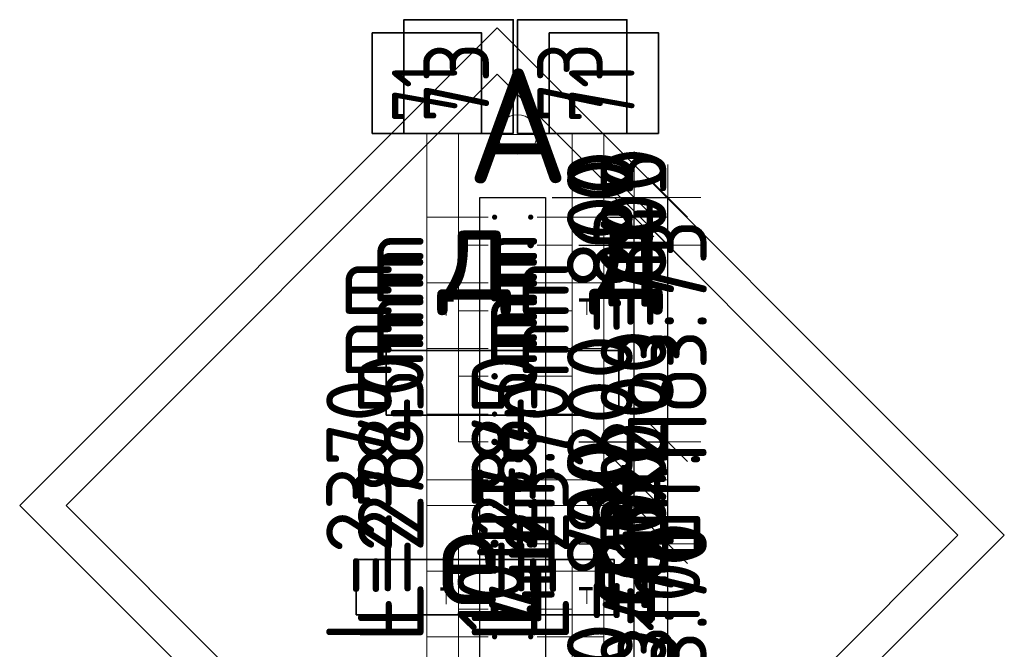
# Model space of a CAD drawing. Header units: millimetres. Extents: x 76517 to 124446, y -73423 to -21861.
# Tile 64 of 117: x 113977 to 116979, y -53542 to -51623. Entities that reach past the tile are written whole.
import ezdxf

# ---------------------------------------------------------------- set-up
doc = ezdxf.new("R2010")
doc.units = ezdxf.units.MM
doc.header["$PDMODE"] = 65
for name, color, linetype, lineweight in [('Standard', 7, 'Continuous', 25), ('Арм.стержн. Выпуски', 180, 'Continuous', 35), ('Колонна (1)', 7, 'Continuous', 35), ('Размерная линия_ общее_1', 7, 'Continuous', 13)]:
    doc.layers.add(name, color=color, linetype=linetype, lineweight=lineweight)
doc.styles.add('ISOCPEUR', font='ISOCPEUR')
doc.dimstyles.new('DIMSTYLE_10', dxfattribs={"dimtxt": 200, "dimasz": 200, "dimexe": 0, "dimexo": 0, "dimgap": 100, "dimtad": 2, "dimdec": 0, "dimrnd": 5, "dimzin": 12, "dimdsep": 46, "dimtxsty": 'ISOCPEUR', "dimblk1": 'ALL_ML_STRICH', "dimblk2": 'ALL_ML_STRICH', "dimsah": 1, "dimcen": 0, "dimclrd": 7, "dimclre": 256, "dimclrt": 7, "dimadec": 0, "dimazin": 0, "dimtfac": 1, "dimtdec": 0, "dimtix": 1, "dimtmove": 2, "dimatfit": 3, "dimfxl": 0, "dimtvp": 1.2, "dimtzin": 0, "dimlwd": 0, "dimlwe": -3, "dimarcsym": 0})
doc.dimstyles.new('DIMSTYLE_16', dxfattribs={"dimtxt": 200, "dimasz": 200, "dimexe": 0, "dimexo": 0, "dimgap": 100, "dimtad": 2, "dimdec": 0, "dimrnd": 5, "dimzin": 12, "dimdsep": 46, "dimtxsty": 'ISOCPEUR', "dimblk1": 'ALL_ML_STRICH', "dimblk2": 'ALL_ML_STRICH', "dimsah": 1, "dimcen": 0, "dimclrd": 7, "dimclre": 256, "dimclrt": 7, "dimadec": 0, "dimazin": 0, "dimtfac": 1, "dimtdec": 0, "dimtix": 1, "dimtmove": 2, "dimatfit": 3, "dimfxl": 0, "dimtzin": 0, "dimlwd": 0, "dimlwe": -3, "dimarcsym": 0})

# ---------------------------------------------------------------- blocks, each defined once
blk = doc.blocks.new('ALL_ML_STRICH')
at = {"color": 0, "linetype": 'ByBlock', "lineweight": -2}
for p, q in [((0, -0.5), (0, 0.5)), ((-0.3, -0.3), (0.3, 0.3)), ((-1, 0), (0.5, 0))]:
    blk.add_line(p, q, dxfattribs=at)
blk = doc.blocks.new('*D640')
at = {"layer": 'DEFPOINTS', "color": 7, "linetype": 'Continuous', "lineweight": 13, "transparency": 33554687}
for p in [(115753.1, -53103.4), (115753.1, -53903.4), (115850.8, -53903.4)]:
    blk.add_point(p, dxfattribs=at)
at = {"layer": 'Размерная линия_ общее_1', "color": 253, "linetype": 'Continuous', "lineweight": -2, "true_color": 0xa0a0a0, "transparency": 33554687}
for p, q in [((115773.1, -53103.4), (115850.8, -53103.4)), ((115773.1, -53903.4), (115850.8, -53903.4))]:
    blk.add_line(p, q, dxfattribs=at)
at = {"layer": 'Размерная линия_ общее_1', "color": 7, "linetype": 'Continuous', "lineweight": -2, "transparency": 33554687}
blk.add_line((115850.8, -53903.4), (115850.8, -53103.4), dxfattribs=at)
at = {"layer": 'Размерная линия_ общее_1', "color": 7, "linetype": 'Continuous', "lineweight": 13, "transparency": 33554687, "xscale": 200, "yscale": 200, "zscale": 200}
for p, rotation in [((115850.8, -53103.4), 90), ((115850.8, -53903.4), 270)]:
    blk.add_blockref('ALL_ML_STRICH', p, dxfattribs=dict(at, rotation=rotation))
at = {"layer": 'Размерная линия_ общее_1', "color": 7, "linetype": 'Continuous', "lineweight": 13, "transparency": 33554687, "insert": (115645.8, -54133.4), "char_height": 200, "width": 10, "attachment_point": 1, "rotation": 90, "line_spacing_factor": 0.60241, "style": 'ISOCPEUR'}
blk.add_mtext('4х200=800', dxfattribs=at)
blk = doc.blocks.new('*D641')
at = {"layer": 'DEFPOINTS', "color": 7, "linetype": 'Continuous', "lineweight": 13, "transparency": 33554687}
for p in [(115756.7, -53024.8), (115753.1, -53103.4), (115850.8, -53103.4)]:
    blk.add_point(p, dxfattribs=at)
at = {"layer": 'Размерная линия_ общее_1', "color": 253, "linetype": 'Continuous', "lineweight": -2, "true_color": 0xa0a0a0, "transparency": 33554687}
for p, q in [((115776.7, -53024.8), (115850.8, -53024.8)), ((115773.1, -53103.4), (115850.8, -53103.4))]:
    blk.add_line(p, q, dxfattribs=at)
at = {"layer": 'Размерная линия_ общее_1', "color": 7, "linetype": 'Continuous', "lineweight": -2, "transparency": 33554687}
blk.add_line((115850.8, -53103.4), (115850.8, -53024.8), dxfattribs=at)
at = {"layer": 'Размерная линия_ общее_1', "color": 7, "linetype": 'Continuous', "lineweight": 13, "transparency": 33554687, "xscale": 200, "yscale": 200, "zscale": 200}
for p, rotation in [((115850.8, -53103.4), 270), ((115850.8, -53024.8), 90)]:
    blk.add_blockref('ALL_ML_STRICH', p, dxfattribs=dict(at, rotation=rotation))
at = {"layer": 'Размерная линия_ общее_1', "color": 7, "linetype": 'Continuous', "lineweight": 13, "transparency": 33554687, "insert": (115745.8, -53054.1), "char_height": 200, "width": 400, "attachment_point": 5, "rotation": 90, "style": 'ISOCPEUR'}
blk.add_mtext('\\A1;{80}', dxfattribs=at)
blk = doc.blocks.new('*D642')
at = {"layer": 'DEFPOINTS', "color": 7, "linetype": 'Continuous', "lineweight": 13, "transparency": 33554687}
for p in [(115756.7, -52224.8), (115756.7, -53024.8), (115850.8, -53024.8)]:
    blk.add_point(p, dxfattribs=at)
at = {"layer": 'Размерная линия_ общее_1', "color": 253, "linetype": 'Continuous', "lineweight": -2, "true_color": 0xa0a0a0, "transparency": 33554687}
for p, q in [((115776.7, -52224.8), (115850.8, -52224.8)), ((115776.7, -53024.8), (115850.8, -53024.8))]:
    blk.add_line(p, q, dxfattribs=at)
at = {"layer": 'Размерная линия_ общее_1', "color": 7, "linetype": 'Continuous', "lineweight": -2, "transparency": 33554687}
blk.add_line((115850.8, -53024.8), (115850.8, -52224.8), dxfattribs=at)
at = {"layer": 'Размерная линия_ общее_1', "color": 7, "linetype": 'Continuous', "lineweight": 13, "transparency": 33554687, "xscale": 200, "yscale": 200, "zscale": 200}
for p, rotation in [((115850.8, -52224.8), 90), ((115850.8, -53024.8), 270)]:
    blk.add_blockref('ALL_ML_STRICH', p, dxfattribs=dict(at, rotation=rotation))
at = {"layer": 'Размерная линия_ общее_1', "color": 7, "linetype": 'Continuous', "lineweight": 13, "transparency": 33554687, "insert": (115645.8, -53254.8), "char_height": 200, "width": 10, "attachment_point": 1, "rotation": 90, "line_spacing_factor": 0.60241, "style": 'ISOCPEUR'}
blk.add_mtext('4х200=800', dxfattribs=at)
blk = doc.blocks.new('*D643')
at = {"layer": 'DEFPOINTS', "color": 7, "linetype": 'Continuous', "lineweight": 13, "transparency": 33554687}
for p in [(115579.9, -52164.8), (115756.7, -52224.8), (115850.8, -52224.8)]:
    blk.add_point(p, dxfattribs=at)
at = {"layer": 'Размерная линия_ общее_1', "color": 253, "linetype": 'Continuous', "lineweight": -2, "true_color": 0xa0a0a0, "transparency": 33554687}
for p, q in [((115599.9, -52164.8), (115850.8, -52164.8)), ((115776.7, -52224.8), (115850.8, -52224.8))]:
    blk.add_line(p, q, dxfattribs=at)
at = {"layer": 'Размерная линия_ общее_1', "color": 7, "linetype": 'Continuous', "lineweight": -2, "transparency": 33554687}
blk.add_line((115850.8, -52224.8), (115850.8, -52164.8), dxfattribs=at)
at = {"layer": 'Размерная линия_ общее_1', "color": 7, "linetype": 'Continuous', "lineweight": 13, "transparency": 33554687, "xscale": 200, "yscale": 200, "zscale": 200}
for p, rotation in [((115850.8, -52224.8), 270), ((115850.8, -52164.8), 90)]:
    blk.add_blockref('ALL_ML_STRICH', p, dxfattribs=dict(at, rotation=rotation))
at = {"layer": 'Размерная линия_ общее_1', "color": 7, "linetype": 'Continuous', "lineweight": 13, "transparency": 33554687, "insert": (115745.8, -52184.8), "char_height": 200, "width": 400, "attachment_point": 5, "rotation": 90, "style": 'ISOCPEUR'}
blk.add_mtext('\\A1;{60}', dxfattribs=at)
blk = doc.blocks.new('*D645')
at = {"layer": 'DEFPOINTS', "color": 7, "linetype": 'Continuous', "lineweight": 13, "transparency": 33554687}
for p in [(115661.7, -53219.8), (115661.7, -53819.8), (115953.3, -53819.8)]:
    blk.add_point(p, dxfattribs=at)
at = {"layer": 'Размерная линия_ общее_1', "color": 253, "linetype": 'Continuous', "lineweight": -2, "true_color": 0xa0a0a0, "transparency": 33554687}
for p, q in [((115681.7, -53219.8), (115953.3, -53219.8)), ((115681.7, -53819.8), (115953.3, -53819.8))]:
    blk.add_line(p, q, dxfattribs=at)
at = {"layer": 'Размерная линия_ общее_1', "color": 7, "linetype": 'Continuous', "lineweight": -2, "transparency": 33554687}
blk.add_line((115953.3, -53819.8), (115953.3, -53219.8), dxfattribs=at)
at = {"layer": 'Размерная линия_ общее_1', "color": 7, "linetype": 'Continuous', "lineweight": 13, "transparency": 33554687, "xscale": 200, "yscale": 200, "zscale": 200}
for p, rotation in [((115953.3, -53219.8), 90), ((115953.3, -53819.8), 270)]:
    blk.add_blockref('ALL_ML_STRICH', p, dxfattribs=dict(at, rotation=rotation))
at = {"layer": 'Размерная линия_ общее_1', "color": 7, "linetype": 'Continuous', "lineweight": 13, "transparency": 33554687, "insert": (115748.3, -54139.8), "char_height": 200, "width": 10, "attachment_point": 1, "rotation": 90, "line_spacing_factor": 0.60241, "style": 'ISOCPEUR'}
blk.add_mtext('3х200=600', dxfattribs=at)
blk = doc.blocks.new('*D646')
at = {"layer": 'DEFPOINTS', "color": 7, "linetype": 'Continuous', "lineweight": 13, "transparency": 33554687}
for p in [(115661.7, -52909.8), (115661.7, -53219.8), (115953.3, -53219.8)]:
    blk.add_point(p, dxfattribs=at)
at = {"layer": 'Размерная линия_ общее_1', "color": 253, "linetype": 'Continuous', "lineweight": -2, "true_color": 0xa0a0a0, "transparency": 33554687}
for p, q in [((115681.7, -52909.8), (115953.3, -52909.8)), ((115681.7, -53219.8), (115953.3, -53219.8))]:
    blk.add_line(p, q, dxfattribs=at)
at = {"layer": 'Размерная линия_ общее_1', "color": 7, "linetype": 'Continuous', "lineweight": -2, "transparency": 33554687}
blk.add_line((115953.3, -53219.8), (115953.3, -52909.8), dxfattribs=at)
at = {"layer": 'Размерная линия_ общее_1', "color": 7, "linetype": 'Continuous', "lineweight": 13, "transparency": 33554687, "xscale": 200, "yscale": 200, "zscale": 200}
for p, rotation in [((115953.3, -52909.8), 90), ((115953.3, -53219.8), 270)]:
    blk.add_blockref('ALL_ML_STRICH', p, dxfattribs=dict(at, rotation=rotation))
at = {"layer": 'Размерная линия_ общее_1', "color": 7, "linetype": 'Continuous', "lineweight": 13, "transparency": 33554687, "insert": (115848.3, -53034.8), "char_height": 200, "width": 600, "attachment_point": 5, "rotation": 90, "style": 'ISOCPEUR'}
blk.add_mtext('\\A1;{310}', dxfattribs=at)
blk = doc.blocks.new('*D647')
at = {"layer": 'DEFPOINTS', "color": 7, "linetype": 'Continuous', "lineweight": 13, "transparency": 33554687}
for p in [(115661.7, -52309.8), (115661.7, -52909.8), (115953.3, -52909.8)]:
    blk.add_point(p, dxfattribs=at)
at = {"layer": 'Размерная линия_ общее_1', "color": 253, "linetype": 'Continuous', "lineweight": -2, "true_color": 0xa0a0a0, "transparency": 33554687}
for p, q in [((115681.7, -52309.8), (115953.3, -52309.8)), ((115681.7, -52909.8), (115953.3, -52909.8))]:
    blk.add_line(p, q, dxfattribs=at)
at = {"layer": 'Размерная линия_ общее_1', "color": 7, "linetype": 'Continuous', "lineweight": -2, "transparency": 33554687}
blk.add_line((115953.3, -52909.8), (115953.3, -52309.8), dxfattribs=at)
at = {"layer": 'Размерная линия_ общее_1', "color": 7, "linetype": 'Continuous', "lineweight": 13, "transparency": 33554687, "xscale": 200, "yscale": 200, "zscale": 200}
for p, rotation in [((115953.3, -52309.8), 90), ((115953.3, -52909.8), 270)]:
    blk.add_blockref('ALL_ML_STRICH', p, dxfattribs=dict(at, rotation=rotation))
at = {"layer": 'Размерная линия_ общее_1', "color": 7, "linetype": 'Continuous', "lineweight": 13, "transparency": 33554687, "insert": (115748.3, -53229.8), "char_height": 200, "width": 10, "attachment_point": 1, "rotation": 90, "line_spacing_factor": 0.60241, "style": 'ISOCPEUR'}
blk.add_mtext('3х200=600', dxfattribs=at)
blk = doc.blocks.new('*D648')
at = {"layer": 'DEFPOINTS', "color": 7, "linetype": 'Continuous', "lineweight": 13, "transparency": 33554687}
for p in [(115579.9, -52164.8), (115661.7, -52309.8), (115953.3, -52309.8)]:
    blk.add_point(p, dxfattribs=at)
at = {"layer": 'Размерная линия_ общее_1', "color": 253, "linetype": 'Continuous', "lineweight": -2, "true_color": 0xa0a0a0, "transparency": 33554687}
for p, q in [((115599.9, -52164.8), (115953.3, -52164.8)), ((115681.7, -52309.8), (115953.3, -52309.8))]:
    blk.add_line(p, q, dxfattribs=at)
at = {"layer": 'Размерная линия_ общее_1', "color": 7, "linetype": 'Continuous', "lineweight": -2, "transparency": 33554687}
blk.add_line((115953.3, -52309.8), (115953.3, -52164.8), dxfattribs=at)
at = {"layer": 'Размерная линия_ общее_1', "color": 7, "linetype": 'Continuous', "lineweight": 13, "transparency": 33554687, "xscale": 200, "yscale": 200, "zscale": 200}
for p, rotation in [((115953.3, -52164.8), 90), ((115953.3, -52309.8), 270)]:
    blk.add_blockref('ALL_ML_STRICH', p, dxfattribs=dict(at, rotation=rotation))
at = {"layer": 'Размерная линия_ общее_1', "color": 7, "linetype": 'Continuous', "lineweight": 13, "transparency": 33554687, "insert": (115848.3, -52217.3), "char_height": 200, "width": 600, "attachment_point": 5, "rotation": 90, "style": 'ISOCPEUR'}
blk.add_mtext('\\A1;{145}', dxfattribs=at)

msp = doc.modelspace()

# ---------------------------------------------------------------- hatches: boundary and pattern name
at = {"layer": 'Арм.стержн. Выпуски', "linetype": 'Continuous', "lineweight": 35, "transparency": 33554687}
for points in [[(115432.9, -52224.8), (115432.3, -52221.8), (115430.5, -52219.2), (115427.9, -52217.4), (115424.9, -52216.8), (115421.8, -52217.4), (115419.2, -52219.2), (115417.5, -52221.8), (115416.9, -52224.8), (115417.5, -52227.9), (115419.2, -52230.5), (115421.8, -52232.2), (115424.9, -52232.8), (115427.9, -52232.2), (115430.5, -52230.5), (115432.3, -52227.9)], [(115542.9, -52224.8), (115542.3, -52221.8), (115540.5, -52219.2), (115537.9, -52217.4), (115534.9, -52216.8), (115531.8, -52217.4), (115529.2, -52219.2), (115527.5, -52221.8), (115526.9, -52224.8), (115527.5, -52227.9), (115529.2, -52230.5), (115531.8, -52232.2), (115534.9, -52232.8), (115537.9, -52232.2), (115540.5, -52230.5), (115542.3, -52227.9)], [(115434.9, -52309.8), (115434.1, -52306), (115431.9, -52302.8), (115428.7, -52300.6), (115424.9, -52299.8), (115421.1, -52300.6), (115417.8, -52302.8), (115415.6, -52306), (115414.9, -52309.8), (115415.6, -52313.7), (115417.8, -52316.9), (115421.1, -52319.1), (115424.9, -52319.8), (115428.7, -52319.1), (115431.9, -52316.9), (115434.1, -52313.7)], [(115544.9, -52309.8), (115544.1, -52306), (115541.9, -52302.8), (115538.7, -52300.6), (115534.9, -52299.8), (115531.1, -52300.6), (115527.8, -52302.8), (115525.6, -52306), (115524.9, -52309.8), (115525.6, -52313.7), (115527.8, -52316.9), (115531.1, -52319.1), (115534.9, -52319.8), (115538.7, -52319.1), (115541.9, -52316.9), (115544.1, -52313.7)], [(115432.9, -52424.8), (115432.3, -52421.8), (115430.5, -52419.2), (115427.9, -52417.4), (115424.9, -52416.8), (115421.8, -52417.4), (115419.2, -52419.2), (115417.5, -52421.8), (115416.9, -52424.8), (115417.5, -52427.9), (115419.2, -52430.5), (115421.8, -52432.2), (115424.9, -52432.8), (115427.9, -52432.2), (115430.5, -52430.5), (115432.3, -52427.9)], [(115542.9, -52424.8), (115542.3, -52421.8), (115540.5, -52419.2), (115537.9, -52417.4), (115534.9, -52416.8), (115531.8, -52417.4), (115529.2, -52419.2), (115527.5, -52421.8), (115526.9, -52424.8), (115527.5, -52427.9), (115529.2, -52430.5), (115531.8, -52432.2), (115534.9, -52432.8), (115537.9, -52432.2), (115540.5, -52430.5), (115542.3, -52427.9)], [(115434.9, -52509.8), (115434.1, -52506), (115431.9, -52502.8), (115428.7, -52500.6), (115424.9, -52499.8), (115421.1, -52500.6), (115417.8, -52502.8), (115415.6, -52506), (115414.9, -52509.8), (115415.6, -52513.7), (115417.8, -52516.9), (115421.1, -52519.1), (115424.9, -52519.8), (115428.7, -52519.1), (115431.9, -52516.9), (115434.1, -52513.7)], [(115544.9, -52509.8), (115544.1, -52506), (115541.9, -52502.8), (115538.7, -52500.6), (115534.9, -52499.8), (115531.1, -52500.6), (115527.8, -52502.8), (115525.6, -52506), (115524.9, -52509.8), (115525.6, -52513.7), (115527.8, -52516.9), (115531.1, -52519.1), (115534.9, -52519.8), (115538.7, -52519.1), (115541.9, -52516.9), (115544.1, -52513.7)], [(115432.9, -52624.8), (115432.3, -52621.8), (115430.5, -52619.2), (115427.9, -52617.4), (115424.9, -52616.8), (115421.8, -52617.4), (115419.2, -52619.2), (115417.5, -52621.8), (115416.9, -52624.8), (115417.5, -52627.9), (115419.2, -52630.5), (115421.8, -52632.2), (115424.9, -52632.8), (115427.9, -52632.2), (115430.5, -52630.5), (115432.3, -52627.9)], [(115542.9, -52624.8), (115542.3, -52621.8), (115540.5, -52619.2), (115537.9, -52617.4), (115534.9, -52616.8), (115531.8, -52617.4), (115529.2, -52619.2), (115527.5, -52621.8), (115526.9, -52624.8), (115527.5, -52627.9), (115529.2, -52630.5), (115531.8, -52632.2), (115534.9, -52632.8), (115537.9, -52632.2), (115540.5, -52630.5), (115542.3, -52627.9)], [(115434.9, -52709.8), (115434.1, -52706), (115431.9, -52702.8), (115428.7, -52700.6), (115424.9, -52699.8), (115421.1, -52700.6), (115417.8, -52702.8), (115415.6, -52706), (115414.9, -52709.8), (115415.6, -52713.7), (115417.8, -52716.9), (115421.1, -52719.1), (115424.9, -52719.8), (115428.7, -52719.1), (115431.9, -52716.9), (115434.1, -52713.7)], [(115544.9, -52709.8), (115544.1, -52706), (115541.9, -52702.8), (115538.7, -52700.6), (115534.9, -52699.8), (115531.1, -52700.6), (115527.8, -52702.8), (115525.6, -52706), (115524.9, -52709.8), (115525.6, -52713.7), (115527.8, -52716.9), (115531.1, -52719.1), (115534.9, -52719.8), (115538.7, -52719.1), (115541.9, -52716.9), (115544.1, -52713.7)], [(115432.9, -52824.8), (115432.3, -52821.8), (115430.5, -52819.2), (115427.9, -52817.4), (115424.9, -52816.8), (115421.8, -52817.4), (115419.2, -52819.2), (115417.5, -52821.8), (115416.9, -52824.8), (115417.5, -52827.9), (115419.2, -52830.5), (115421.8, -52832.2), (115424.9, -52832.8), (115427.9, -52832.2), (115430.5, -52830.5), (115432.3, -52827.9)], [(115542.9, -52824.8), (115542.3, -52821.8), (115540.5, -52819.2), (115537.9, -52817.4), (115534.9, -52816.8), (115531.8, -52817.4), (115529.2, -52819.2), (115527.5, -52821.8), (115526.9, -52824.8), (115527.5, -52827.9), (115529.2, -52830.5), (115531.8, -52832.2), (115534.9, -52832.8), (115537.9, -52832.2), (115540.5, -52830.5), (115542.3, -52827.9)], [(115434.9, -52909.8), (115434.1, -52906), (115431.9, -52902.8), (115428.7, -52900.6), (115424.9, -52899.8), (115421.1, -52900.6), (115417.8, -52902.8), (115415.6, -52906), (115414.9, -52909.8), (115415.6, -52913.7), (115417.8, -52916.9), (115421.1, -52919.1), (115424.9, -52919.8), (115428.7, -52919.1), (115431.9, -52916.9), (115434.1, -52913.7)], [(115544.9, -52909.8), (115544.1, -52906), (115541.9, -52902.8), (115538.7, -52900.6), (115534.9, -52899.8), (115531.1, -52900.6), (115527.8, -52902.8), (115525.6, -52906), (115524.9, -52909.8), (115525.6, -52913.7), (115527.8, -52916.9), (115531.1, -52919.1), (115534.9, -52919.8), (115538.7, -52919.1), (115541.9, -52916.9), (115544.1, -52913.7)], [(115432.9, -53024.8), (115432.3, -53021.8), (115430.5, -53019.2), (115427.9, -53017.4), (115424.9, -53016.8), (115421.8, -53017.4), (115419.2, -53019.2), (115417.5, -53021.8), (115416.9, -53024.8), (115417.5, -53027.9), (115419.2, -53030.5), (115421.8, -53032.2), (115424.9, -53032.8), (115427.9, -53032.2), (115430.5, -53030.5), (115432.3, -53027.9)], [(115542.9, -53024.8), (115542.3, -53021.8), (115540.5, -53019.2), (115537.9, -53017.4), (115534.9, -53016.8), (115531.8, -53017.4), (115529.2, -53019.2), (115527.5, -53021.8), (115526.9, -53024.8), (115527.5, -53027.9), (115529.2, -53030.5), (115531.8, -53032.2), (115534.9, -53032.8), (115537.9, -53032.2), (115540.5, -53030.5), (115542.3, -53027.9)], [(115432.9, -53103.4), (115432.3, -53100.3), (115430.5, -53097.7), (115427.9, -53096), (115424.9, -53095.4), (115421.8, -53096), (115419.2, -53097.7), (115417.5, -53100.3), (115416.9, -53103.4), (115417.5, -53106.5), (115419.2, -53109.1), (115421.8, -53110.8), (115424.9, -53111.4), (115427.9, -53110.8), (115430.5, -53109.1), (115432.3, -53106.5)], [(115542.9, -53103.4), (115542.3, -53100.3), (115540.5, -53097.7), (115537.9, -53096), (115534.9, -53095.4), (115531.8, -53096), (115529.2, -53097.7), (115527.5, -53100.3), (115526.9, -53103.4), (115527.5, -53106.5), (115529.2, -53109.1), (115531.8, -53110.8), (115534.9, -53111.4), (115537.9, -53110.8), (115540.5, -53109.1), (115542.3, -53106.5)], [(115437.4, -53219.8), (115436.4, -53215.1), (115433.7, -53211), (115429.7, -53208.3), (115424.9, -53207.3), (115420.1, -53208.3), (115416, -53211), (115413.3, -53215.1), (115412.4, -53219.8), (115413.3, -53224.6), (115416, -53228.7), (115420.1, -53231.4), (115424.9, -53232.3), (115429.7, -53231.4), (115433.7, -53228.7), (115436.4, -53224.6)], [(115547.4, -53219.8), (115546.4, -53215.1), (115543.7, -53211), (115539.7, -53208.3), (115534.9, -53207.3), (115530.1, -53208.3), (115526, -53211), (115523.3, -53215.1), (115522.4, -53219.8), (115523.3, -53224.6), (115526, -53228.7), (115530.1, -53231.4), (115534.9, -53232.3), (115539.7, -53231.4), (115543.7, -53228.7), (115546.4, -53224.6)], [(115432.9, -53303.4), (115432.3, -53300.3), (115430.5, -53297.7), (115427.9, -53296), (115424.9, -53295.4), (115421.8, -53296), (115419.2, -53297.7), (115417.5, -53300.3), (115416.9, -53303.4), (115417.5, -53306.5), (115419.2, -53309.1), (115421.8, -53310.8), (115424.9, -53311.4), (115427.9, -53310.8), (115430.5, -53309.1), (115432.3, -53306.5)], [(115542.9, -53303.4), (115542.3, -53300.3), (115540.5, -53297.7), (115537.9, -53296), (115534.9, -53295.4), (115531.8, -53296), (115529.2, -53297.7), (115527.5, -53300.3), (115526.9, -53303.4), (115527.5, -53306.5), (115529.2, -53309.1), (115531.8, -53310.8), (115534.9, -53311.4), (115537.9, -53310.8), (115540.5, -53309.1), (115542.3, -53306.5)], [(115437.4, -53419.8), (115436.4, -53415.1), (115433.7, -53411), (115429.7, -53408.3), (115424.9, -53407.3), (115420.1, -53408.3), (115416, -53411), (115413.3, -53415.1), (115412.4, -53419.8), (115413.3, -53424.6), (115416, -53428.7), (115420.1, -53431.4), (115424.9, -53432.3), (115429.7, -53431.4), (115433.7, -53428.7), (115436.4, -53424.6)], [(115547.4, -53419.8), (115546.4, -53415.1), (115543.7, -53411), (115539.7, -53408.3), (115534.9, -53407.3), (115530.1, -53408.3), (115526, -53411), (115523.3, -53415.1), (115522.4, -53419.8), (115523.3, -53424.6), (115526, -53428.7), (115530.1, -53431.4), (115534.9, -53432.3), (115539.7, -53431.4), (115543.7, -53428.7), (115546.4, -53424.6)], [(115432.9, -53503.4), (115432.3, -53500.3), (115430.5, -53497.7), (115427.9, -53496), (115424.9, -53495.4), (115421.8, -53496), (115419.2, -53497.7), (115417.5, -53500.3), (115416.9, -53503.4), (115417.5, -53506.5), (115419.2, -53509.1), (115421.8, -53510.8), (115424.9, -53511.4), (115427.9, -53510.8), (115430.5, -53509.1), (115432.3, -53506.5)], [(115542.9, -53503.4), (115542.3, -53500.3), (115540.5, -53497.7), (115537.9, -53496), (115534.9, -53495.4), (115531.8, -53496), (115529.2, -53497.7), (115527.5, -53500.3), (115526.9, -53503.4), (115527.5, -53506.5), (115529.2, -53509.1), (115531.8, -53510.8), (115534.9, -53511.4), (115537.9, -53510.8), (115540.5, -53509.1), (115542.3, -53506.5)]]:
    msp.add_hatch(color=7, dxfattribs=at).paths.add_polyline_path(points)

# ---------------------------------------------------------------- linework, layer by layer
at = {"layer": 'Standard', "color": 52, "linetype": 'Continuous', "lineweight": 13, "transparency": 33554687}
for p, q in [((115432.9, -51789.2), (114118.3, -53103.8)), ((115432.9, -51789.2), (114118.3, -53103.8)), ((116837.6, -53193.8), (115432.9, -51789.2)), ((116837.6, -53193.8), (115432.9, -51789.2)), ((115094.1, -52828.7), (115094.1, -52631.2)), ((115094.1, -52828.7), (115094.1, -52631.2)), ((115094.1, -52631.2), (115804.1, -52631.2)), ((115804.1, -52631.2), (115094.1, -52631.2)), ((115804.1, -52631.2), (115804.1, -52828.7)), ((115804.1, -52631.2), (115804.1, -52828.7)), ((115804.1, -52828.7), (115094.1, -52828.7)), ((115094.1, -52828.7), (115804.1, -52828.7)), ((114118.3, -53103.8), (115522.9, -54508.5)), ((114118.3, -53103.8), (115522.9, -54508.5)), ((115522.9, -54508.5), (116837.6, -53193.8)), ((115522.9, -54508.5), (116837.6, -53193.8)), ((115002.9, -53267.8), (115789.6, -53267.8)), ((115002.9, -53437.1), (115002.9, -53267.8)), ((115002.9, -53267.8), (115789.6, -53267.8)), ((115002.9, -53437.1), (115002.9, -53267.8)), ((115789.6, -53267.8), (115789.6, -53437.1)), ((115789.6, -53267.8), (115789.6, -53437.1)), ((115789.6, -53437.1), (115002.9, -53437.1)), ((115789.6, -53437.1), (115002.9, -53437.1))]:
    msp.add_line(p, q, dxfattribs=at)
at = {"layer": 'Standard', "color": 52, "linetype": 'Continuous', "lineweight": 35, "transparency": 33554687}
for p, q in [((115432.9, -51789.2), (114118.3, -53103.8)), ((115432.9, -51789.2), (114118.3, -53103.8)), ((116837.6, -53193.8), (115432.9, -51789.2)), ((116837.6, -53193.8), (115432.9, -51789.2)), ((115094.1, -52828.7), (115094.1, -52631.2)), ((115094.1, -52828.7), (115094.1, -52631.2)), ((115094.1, -52631.2), (115804.1, -52631.2)), ((115804.1, -52631.2), (115094.1, -52631.2)), ((115804.1, -52631.2), (115804.1, -52828.7)), ((115804.1, -52631.2), (115804.1, -52828.7)), ((115804.1, -52828.7), (115094.1, -52828.7)), ((115094.1, -52828.7), (115804.1, -52828.7)), ((114118.3, -53103.8), (115522.9, -54508.5)), ((114118.3, -53103.8), (115522.9, -54508.5)), ((115522.9, -54508.5), (116837.6, -53193.8)), ((115522.9, -54508.5), (116837.6, -53193.8)), ((115002.9, -53267.8), (115789.6, -53267.8)), ((115002.9, -53437.1), (115002.9, -53267.8)), ((115002.9, -53267.8), (115789.6, -53267.8)), ((115002.9, -53437.1), (115002.9, -53267.8)), ((115789.6, -53267.8), (115789.6, -53437.1)), ((115789.6, -53267.8), (115789.6, -53437.1)), ((115789.6, -53437.1), (115002.9, -53437.1)), ((115789.6, -53437.1), (115002.9, -53437.1))]:
    msp.add_line(p, q, dxfattribs=at)
at = {"layer": 'Standard', "color": 7, "linetype": 'Continuous', "lineweight": 13, "transparency": 33554687}
for p, q in [((115434.6, -51972.6), (115554.6, -51972.6)), ((115276.8, -52482.1), (115276.8, -52524.5)), ((115706.3, -52480.3), (115706.3, -52522.7)), ((115276.8, -53362.1), (115276.8, -53404.5)), ((115706.3, -53360.3), (115706.3, -53402.7))]:
    msp.add_line(p, q, dxfattribs=at)
at = {"layer": 'Standard', "color": 7, "linetype": 'Continuous', "lineweight": 70, "transparency": 33554687}
for p, q in [((115683.2, -52476.3), (115723.4, -52476.3)), ((115299.9, -52478.1), (115259.7, -52478.1)), ((115299.9, -53358.1), (115259.7, -53358.1)), ((115683.2, -53356.3), (115723.4, -53356.3))]:
    msp.add_line(p, q, dxfattribs=at)
at = {"layer": 'Standard', "color": 7, "linetype": 'Continuous', "lineweight": 13, "transparency": 33554687}
msp.add_lwpolyline([(115522.9, -54649.9), (116979, -53193.8), (115432.9, -51647.7), (113976.8, -53103.8), (115522.9, -54649.9)], dxfattribs=at)
msp.add_circle((115494.6, -51972.6), 60, dxfattribs=at)
at = {"layer": 'Арм.стержн. Выпуски', "color": 7, "linetype": 'Continuous', "lineweight": 13, "transparency": 33554687}
for p, q in [((115218.3, -52195.8), (115218.3, -51969.8)), ((115315, -52199.8), (115315, -51969.8)), ((115661.7, -52199.8), (115661.7, -51969.8)), ((115758.3, -52195.8), (115758.3, -51969.8))]:
    msp.add_line(p, q, dxfattribs=at)
at = {"layer": 'Арм.стержн. Выпуски', "color": 7, "linetype": 'Continuous', "lineweight": 35, "transparency": 33554687}
for points in [[(115481.7, -51969.8), (115481.7, -51623.2), (115148.3, -51623.2), (115148.3, -51969.8), (115481.7, -51969.8)], [(115828.3, -51969.8), (115828.3, -51623.2), (115495, -51623.2), (115495, -51969.8), (115828.3, -51969.8)], [(115385, -51969.8), (115385, -51663.2), (115051.7, -51663.2), (115051.7, -51969.8), (115385, -51969.8)], [(115925, -51969.8), (115925, -51663.2), (115591.7, -51663.2), (115591.7, -51969.8), (115925, -51969.8)]]:
    msp.add_lwpolyline(points, dxfattribs=at)
at = {"layer": 'Арм.стержн. Выпуски', "color": 7, "linetype": 'Continuous', "lineweight": 13, "transparency": 33554687}
for points in [[(115218.3, -52195.8), (115218.3, -52224.8), (115404.9, -52224.8)], [(115218.3, -52195.8), (115218.3, -53903.4), (115404.9, -53903.4)], [(115218.3, -52195.8), (115218.3, -53703.4), (115404.9, -53703.4)], [(115218.3, -52195.8), (115218.3, -52624.8), (115404.9, -52624.8)], [(115218.3, -52195.8), (115218.3, -53303.4), (115404.9, -53303.4)], [(115218.3, -52195.8), (115218.3, -53024.8), (115404.9, -53024.8)], [(115218.3, -52195.8), (115218.3, -53103.4), (115404.9, -53103.4)], [(115218.3, -52195.8), (115218.3, -52824.8), (115404.9, -52824.8)], [(115218.3, -52195.8), (115218.3, -52424.8), (115404.9, -52424.8)], [(115218.3, -52195.8), (115218.3, -53503.4), (115404.9, -53503.4)], [(115315, -52199.8), (115315, -52909.8), (115404.9, -52909.8)], [(115315, -52199.8), (115315, -52709.8), (115404.9, -52709.8)], [(115315, -52199.8), (115315, -52309.8), (115404.9, -52309.8)], [(115315, -52199.8), (115315, -52509.8), (115404.9, -52509.8)], [(115758.3, -52195.8), (115758.3, -52824.8), (115554.9, -52824.8)], [(115758.3, -52195.8), (115758.3, -53103.4), (115554.9, -53103.4)], [(115758.3, -52195.8), (115758.3, -53303.4), (115554.9, -53303.4)], [(115758.3, -52195.8), (115758.3, -52424.8), (115554.9, -52424.8)], [(115758.3, -52195.8), (115758.3, -52224.8), (115554.9, -52224.8)], [(115758.3, -52195.8), (115758.3, -53903.4), (115554.9, -53903.4)], [(115758.3, -52195.8), (115758.3, -53703.4), (115554.9, -53703.4)], [(115758.3, -52195.8), (115758.3, -52624.8), (115554.9, -52624.8)], [(115758.3, -52195.8), (115758.3, -53503.4), (115554.9, -53503.4)], [(115758.3, -52195.8), (115758.3, -53024.8), (115554.9, -53024.8)], [(115661.7, -52199.8), (115661.7, -52509.8), (115554.9, -52509.8)], [(115661.7, -52199.8), (115661.7, -52309.8), (115554.9, -52309.8)], [(115661.7, -52199.8), (115661.7, -52909.8), (115554.9, -52909.8)], [(115661.7, -52199.8), (115661.7, -52709.8), (115554.9, -52709.8)], [(115315, -54002.7), (115315, -53219.8), (115404.9, -53219.8)], [(115661.7, -54002.7), (115661.7, -53219.8), (115554.9, -53219.8)], [(115315, -54002.7), (115315, -53419.8), (115404.9, -53419.8)], [(115661.7, -54002.7), (115661.7, -53419.8), (115554.9, -53419.8)]]:
    msp.add_lwpolyline(points, dxfattribs=at)
at = {"layer": 'Колонна (1)', "color": 7, "lineweight": 25, "transparency": 33554687}
for p, q in [((115379.9, -53964.8), (115379.9, -52164.8)), ((115379.9, -52164.8), (115579.9, -52164.8)), ((115579.9, -52164.8), (115579.9, -53964.8))]:
    msp.add_line(p, q, dxfattribs=at)
at = {"layer": 'Колонна (1)', "color": 7, "linetype": 'Continuous', "lineweight": 25, "transparency": 33554687}
for p, q in [((115379.9, -53964.8), (115379.9, -52164.8)), ((115379.9, -52164.8), (115579.9, -52164.8)), ((115579.9, -52164.8), (115579.9, -53964.8))]:
    msp.add_line(p, q, dxfattribs=at)

# ---------------------------------------------------------------- texts
at = {"layer": 'Standard', "color": 7, "linetype": 'Continuous', "lineweight": 13, "transparency": 33554687, "style": 'ISOCPEUR'}
for s, insert, char_height, width, attachment_point in [('\\A1;{\\fISOCPEUR|i0|b0;\\H350.000000;\\W1.000000;\\C7;А}\\P', (115496.2, -51946.8), 350, 458.182, 5), ('\\A1;{\\fISOCPEUR|i0|b0;\\H250.000000;\\W1.000000;\\C7;-}\\P', (115496.2, -51993.9), 250, 272.222, 5), ('\\A1;{\\fISOCPEUR|i0|b0;\\H300.000000;\\W1.000000;\\C7;д}\\P', (115249.6, -52523.8), 300, 326.667, 7), ('\\A1;{\\fISOCPEUR|i0|b0;\\H300.000000;\\W1.000000;\\C7;д}\\P', (115712.6, -52522.1), 300, 326.667, 7), ('\\A1;{\\fISOCPEUR|i0|b0;\\H300.000000;\\W1.000000;\\C7;е}\\P', (115249.6, -53403.8), 300, 326.667, 7), ('\\A1;{\\fISOCPEUR|i0|b0;\\H300.000000;\\W1.000000;\\C7;е}\\P', (115712.6, -53402.1), 300, 326.667, 7)]:
    msp.add_mtext(s, dxfattribs=dict(at, insert=insert, char_height=char_height, width=width, attachment_point=attachment_point))
at = {"layer": 'Standard', "color": 7, "linetype": 'Continuous', "lineweight": 13, "transparency": 33554687, "char_height": 200, "attachment_point": 5, "rotation": 90, "style": 'ISOCPEUR'}
for s, insert, width in [('\\A1;{\\fISOCPEUR|i0|b0;\\H200.000000;\\W1.000000;\\C7;поз.73}\\P', (115971.8, -52601.5), 844.937), ('\\A1;{\\fISOCPEUR|i0|b0;\\H200.000000;\\W1.000000;\\C7;поз.71}\\P', (115871.8, -52621.5), 799.873), ('\\A1;{\\fISOCPEUR|i0|b0;\\H200.000000;\\W1.000000;\\C7;поз.71}\\P', (115871.8, -53521.5), 799.873), ('\\A1;{\\fISOCPEUR|i0|b0;\\H200.000000;\\W1.000000;\\C7;поз.70}\\P', (115971.8, -53521.5), 844.937)]:
    msp.add_mtext(s, dxfattribs=dict(at, insert=insert, width=width))
at = {"layer": 'Арм.стержн. Выпуски', "color": 7, "linetype": 'Continuous', "lineweight": 25, "transparency": 33554687, "char_height": 200, "attachment_point": 7, "rotation": 90, "style": 'ISOCPEUR'}
for s, insert, width in [('\\W0.87;73', (115408.3, -51936.5), 367.208), ('\\W0.87;73', (115755, -51936.5), 367.208), ('\\W0.75;71', (115311.7, -51936.5), 314.854), ('\\W0.75;71', (115851.7, -51936.5), 314.854), ('\\W0.98;ø25 L=2840mm ', (115208.3, -54034.7), 2017.023), ('\\W0.98;ø25 L=2840mm ', (115555, -54034.7), 2017.023), ('\\W0.96;ø16 L=2370mm ', (115111.7, -54029.8), 1955.018), ('\\W0.98;ø20 L=2785mm ', (115208.3, -54069.8), 1996.963), ('\\W0.98;ø20 L=2785mm ', (115555, -54069.8), 1996.963), ('\\W0.96;ø16 L=2370mm ', (115651.7, -54029.8), 1955.018), ('\\W0.91;10шт. ', (115511.7, -53489.8), 870.449), ('\\W0.91;10шт. ', (116051.7, -53489.8), 870.449), ('\\W0.95;4шт. ', (115608.3, -53424.7), 794.384), ('\\W0.95;4шт. ', (115955, -53424.7), 794.384), ('\\W0.95;4шт. ', (115608.3, -53469.8), 794.384), ('\\W0.95;4шт. ', (115955, -53469.8), 794.384)]:
    msp.add_mtext(s, dxfattribs=dict(at, insert=insert, width=width))

# ---------------------------------------------------------------- dimensions: what is measured, and where the dimension line sits
at = {"layer": 'Размерная линия_ общее_1', "color": 7, "linetype": 'Continuous', "lineweight": 13, "transparency": 33554687}
for base, p1, p2, text, picture, middle in [((115953.3, -52309.8), (115681.7, -52909.8), (115681.7, -52309.8), '3х200=600', '*D647', (115853.3, -52609.8)), ((115850.8, -52224.8), (115776.7, -53024.8), (115776.7, -52224.8), '4х200=800', '*D642', (115750.8, -52624.8)), ((115850.8, -53103.4), (115773.1, -53903.4), (115773.1, -53103.4), '4х200=800', '*D640', (115750.8, -53503.4)), ((115953.3, -53219.8), (115681.7, -53819.8), (115681.7, -53219.8), '3х200=600', '*D645', (115853.3, -53519.8))]:
    dim = msp.add_linear_dim(base=base, p1=p1, p2=p2, angle=90, text=text, dimstyle='DIMSTYLE_16', override={"dimpost": '<>', "dimclrd": 7, "dimclre": 253, "dimclrt": 7, "dimlwd": 0, "dimlwe": 65533}, dxfattribs=at)
    dim.commit()
    dim.dimension.update_dxf_attribs({"geometry": picture, "text_midpoint": middle, "dimtype": 160})
for base, p1, p2, picture, middle in [((115953.3, -52164.8), (115681.7, -52309.8), (115599.9, -52164.8), '*D648', (115848.3, -52217.3)), ((115850.8, -52164.8), (115776.7, -52224.8), (115599.9, -52164.8), '*D643', (115745.8, -52184.8)), ((115953.3, -52909.8), (115681.7, -53219.8), (115681.7, -52909.8), '*D646', (115848.3, -53034.8)), ((115850.8, -53024.8), (115773.1, -53103.4), (115776.7, -53024.8), '*D641', (115745.8, -53054.1))]:
    dim = msp.add_linear_dim(base=base, p1=p1, p2=p2, angle=90, dimstyle='DIMSTYLE_10', override={"dimpost": '<>', "dimclrd": 7, "dimclre": 253, "dimclrt": 7, "dimlwd": 0, "dimlwe": 65533}, dxfattribs=at)
    dim.commit()
    dim.dimension.update_dxf_attribs({"geometry": picture, "text_midpoint": middle, "dimtype": 160})

doc.saveas('drawing.dxf')
